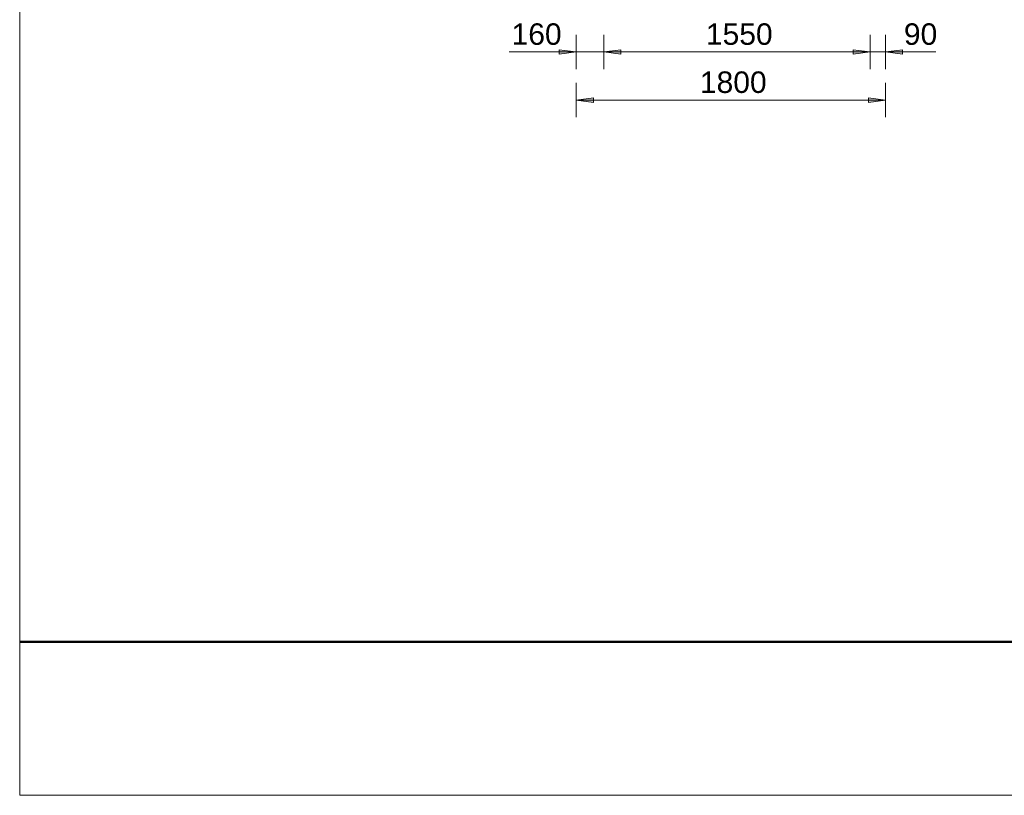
# Model space of a CAD drawing. Extents: x 294 to 994, y 7 to 427.
# Tile 7 of 31: x 484 to 561, y 113 to 173. Entities that reach past the tile are written whole.
import ezdxf

# ---------------------------------------------------------------- set-up
doc = ezdxf.new("R2010")
doc.units = 0
doc.layers.get('0').update_dxf_attribs({"lineweight": 5})
doc.layers.add('9', color=7, linetype='Continuous', lineweight=5)
doc.layers.add('9_Bem', color=9, linetype='Continuous', lineweight=5, true_color=0x808080)
doc.layers.add('_3d_View_', color=7, linetype='Continuous')
doc.layers.add('X_Geometrie', color=3, linetype='Continuous', lineweight=50, true_color=0x00ff00, plot=False)
doc.styles.get("Standard").update_dxf_attribs({"font": 'arial.ttf'})

# ---------------------------------------------------------------- blocks, each defined once
blk = doc.blocks.new('Polygon-A05LE0OBBH', base_point=(484.466, 124.846))
at = {"color": 0, "linetype": 'ByBlock', "lineweight": -2, "ltscale": 0.5}
blk.add_line((663.188, 124.846), (484.466, 124.846), dxfattribs=at)
blk = doc.blocks.new('Polygon-A05LE0TTBH', base_point=(549.148, 170.424))
at = {"color": 0, "linetype": 'ByBlock', "lineweight": -2, "ltscale": 0.13}
blk.add_solid([(550.47, 170.598), (549.148, 170.424), (549.148, 170.772)], dxfattribs=at)
blk = doc.blocks.new('Polygon-A05LE0TVBH', base_point=(529.804, 170.424))
at = {"color": 0, "linetype": 'ByBlock', "lineweight": -2, "ltscale": 0.13}
blk.add_solid([(529.804, 170.598), (531.126, 170.772), (531.126, 170.424)], dxfattribs=at)
blk = doc.blocks.new('Polygon-A05LE0TXBH', base_point=(527.67, 166.69))
at = {"color": 0, "linetype": 'ByBlock', "lineweight": -2, "ltscale": 0.13}
blk.add_solid([(527.67, 166.864), (528.992, 167.038), (528.992, 166.69)], dxfattribs=at)
blk = doc.blocks.new('Polygon-A05LE0TZBH', base_point=(550.348, 166.69))
at = {"color": 0, "linetype": 'ByBlock', "lineweight": -2, "ltscale": 0.13}
blk.add_solid([(551.67, 166.864), (550.348, 166.69), (550.348, 167.038)], dxfattribs=at)
blk = doc.blocks.new('Polygon-A05LE0U1BH', base_point=(549.148, 170.424))
at = {"color": 0, "linetype": 'ByBlock', "lineweight": -2, "ltscale": 0.13}
blk.add_solid([(550.47, 170.598), (549.148, 170.424), (549.148, 170.772)], dxfattribs=at)
blk = doc.blocks.new('Polygon-A05LE0U3BH', base_point=(551.67, 170.424))
at = {"color": 0, "linetype": 'ByBlock', "lineweight": -2, "ltscale": 0.13}
blk.add_solid([(551.67, 170.598), (552.992, 170.772), (552.992, 170.424)], dxfattribs=at)
blk = doc.blocks.new('Polygon-A05LE0U5BH', base_point=(529.804, 170.424))
at = {"color": 0, "linetype": 'ByBlock', "lineweight": -2, "ltscale": 0.13}
blk.add_solid([(529.804, 170.598), (531.126, 170.772), (531.126, 170.424)], dxfattribs=at)
blk = doc.blocks.new('Polygon-A05LE0U7BH', base_point=(526.348, 170.424))
at = {"color": 0, "linetype": 'ByBlock', "lineweight": -2, "ltscale": 0.13}
blk.add_solid([(527.67, 170.598), (526.348, 170.424), (526.348, 170.772)], dxfattribs=at)
blk = doc.blocks.new('3D-Ansicht-Rahmen-A05LE0UPBH', base_point=(484.466, 112.934))
at = {"color": 0, "linetype": 'ByBlock', "lineweight": -2, "ltscale": 0.13}
for p, q in [((484.466, 112.934), (484.466, 414.661)), ((663.188, 112.934), (484.466, 112.934))]:
    blk.add_line(p, q, dxfattribs=at)

msp = doc.modelspace()

# ---------------------------------------------------------------- linework, layer by layer
at = {"layer": '9_Bem', "color": 1, "lineweight": 5, "ltscale": 0.13, "true_color": 0xff0000}
for p, q in [((527.67, 169.264), (527.67, 171.931)), ((529.804, 169.264), (529.804, 171.931)), ((529.804, 169.264), (529.804, 171.931)), ((550.47, 169.264), (550.47, 171.931)), ((550.47, 169.264), (550.47, 171.931)), ((551.67, 169.264), (551.67, 171.931)), ((532.447, 170.598), (522.464, 170.598)), ((526.348, 170.424), (526.348, 170.772)), ((526.348, 170.772), (527.67, 170.598)), ((527.67, 170.598), (526.348, 170.424)), ((529.804, 170.598), (531.126, 170.772)), ((529.804, 170.598), (531.126, 170.772)), ((550.47, 170.598), (529.804, 170.598)), ((531.126, 170.424), (529.804, 170.598)), ((531.126, 170.424), (529.804, 170.598)), ((531.126, 170.772), (531.126, 170.424)), ((531.126, 170.772), (531.126, 170.424)), ((547.826, 170.598), (555.582, 170.598)), ((549.148, 170.424), (549.148, 170.772)), ((549.148, 170.772), (550.47, 170.598)), ((549.148, 170.424), (549.148, 170.772)), ((549.148, 170.772), (550.47, 170.598)), ((550.47, 170.598), (549.148, 170.424)), ((550.47, 170.598), (549.148, 170.424)), ((551.67, 170.598), (552.992, 170.772)), ((552.992, 170.424), (551.67, 170.598)), ((552.992, 170.772), (552.992, 170.424)), ((527.67, 165.531), (527.67, 168.198)), ((551.67, 165.531), (551.67, 168.198)), ((527.67, 166.864), (528.992, 167.038)), ((527.67, 166.864), (551.67, 166.864)), ((528.992, 166.69), (527.67, 166.864)), ((528.992, 167.038), (528.992, 166.69)), ((550.348, 166.69), (550.348, 167.038)), ((550.348, 167.038), (551.67, 166.864)), ((551.67, 166.864), (550.348, 166.69))]:
    msp.add_line(p, q, dxfattribs=at)

# ---------------------------------------------------------------- block references
for name, p in [('Polygon-A05LE0U7BH', (526.348, 170.424)), ('Polygon-A05LE0TVBH', (529.804, 170.424)), ('Polygon-A05LE0U5BH', (529.804, 170.424)), ('Polygon-A05LE0TTBH', (549.148, 170.424)), ('Polygon-A05LE0U1BH', (549.148, 170.424)), ('Polygon-A05LE0U3BH', (551.67, 170.424)), ('Polygon-A05LE0TXBH', (527.67, 166.69)), ('Polygon-A05LE0TZBH', (550.348, 166.69))]:
    msp.add_blockref(name, p, dxfattribs=at)
at = {"layer": '_3d_View_', "color": 7, "linetype": 'Continuous', "lineweight": 13}
msp.add_blockref('3D-Ansicht-Rahmen-A05LE0UPBH', (484.466, 112.934), dxfattribs=at)
at = {"layer": 'X_Geometrie', "ltscale": 0.5}
msp.add_blockref('Polygon-A05LE0OBBH', (484.466, 124.846), dxfattribs=at)

# ---------------------------------------------------------------- texts
at = {"layer": '9', "color": 5, "lineweight": 5, "ltscale": 0.13, "true_color": 0x0000ff, "char_height": 1.66667, "attachment_point": 1}
for s, insert in [('{\\fArial;160}', (522.646, 172.82)), ('{\\fArial;1550}', (537.729, 172.82)), ('{\\fArial;90}', (553.096, 172.82)), ('{\\fArial;1800}', (537.263, 169.087))]:
    msp.add_mtext(s, dxfattribs=dict(at, insert=insert))

doc.saveas('drawing.dxf')
